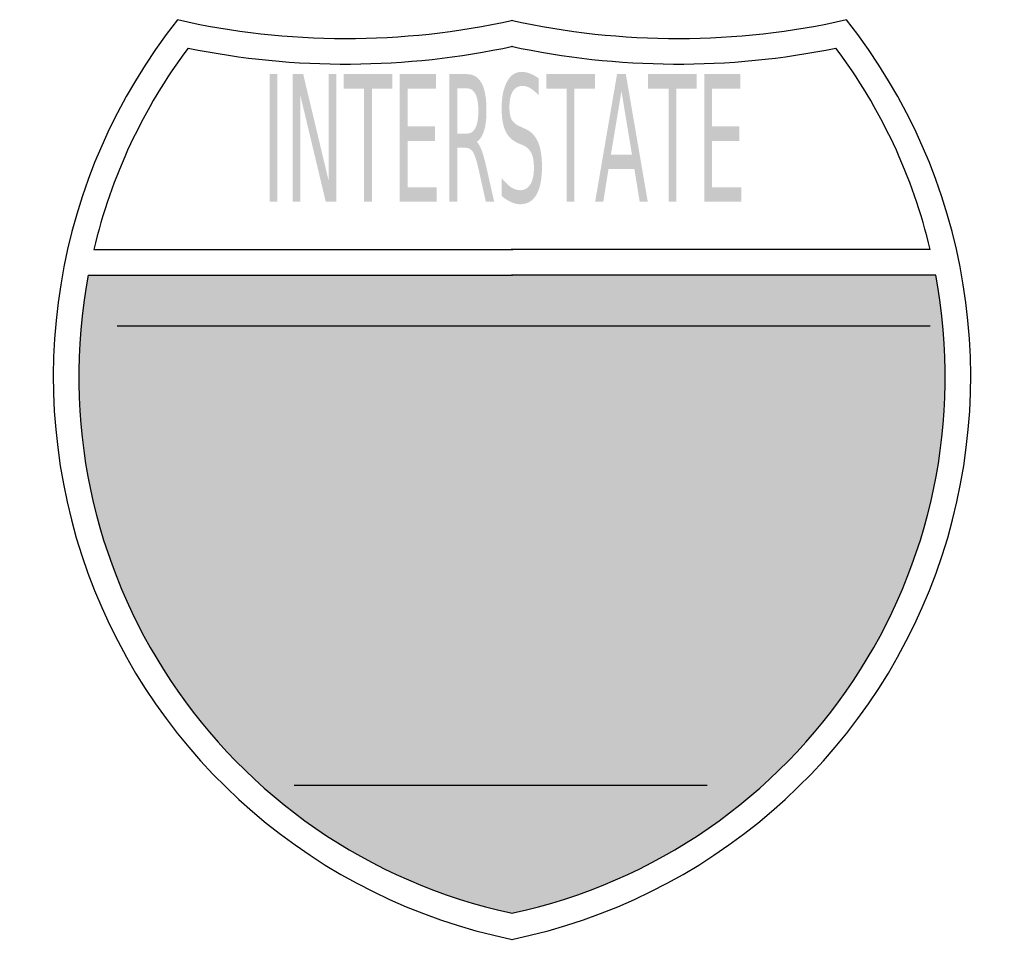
# Model space of a CAD drawing. Header units: inches. Extents: x -0.54 to 0.54, y -0.5 to 0.5.
import ezdxf

# ---------------------------------------------------------------- set-up
doc = ezdxf.new("R2010")
doc.units = ezdxf.units.IN
doc.header["$MEASUREMENT"] = 0

msp = doc.modelspace()

# ---------------------------------------------------------------- hatches: boundary and pattern name
for points in [[(-0.2643, 0.4418), (-0.2558, 0.4418), (-0.2558, 0.3027), (-0.2643, 0.3027), (-0.2643, 0.4418)], [(-0.239, 0.4418), (-0.2276, 0.4418), (-0.1998, 0.3254), (-0.1998, 0.4418), (-0.1916, 0.4418), (-0.1916, 0.3027), (-0.203, 0.3027), (-0.2308, 0.4191), (-0.2308, 0.3027), (-0.239, 0.3027), (-0.239, 0.4418)], [(-0.1834, 0.4418), (-0.1305, 0.4418), (-0.1305, 0.426), (-0.1527, 0.426), (-0.1527, 0.3027), (-0.1612, 0.3027), (-0.1612, 0.426), (-0.1834, 0.426), (-0.1834, 0.4418)], [(-0.1224, 0.4418), (-0.0828, 0.4418), (-0.0828, 0.426), (-0.1139, 0.426), (-0.1139, 0.3848), (-0.0841, 0.3848), (-0.0841, 0.3689), (-0.1139, 0.3689), (-0.1139, 0.3185), (-0.082, 0.3185), (-0.082, 0.3027), (-0.1224, 0.3027), (-0.1224, 0.4418)], [(0.0373, 0.4418), (0.0903, 0.4418), (0.0903, 0.426), (0.068, 0.426), (0.068, 0.3027), (0.0596, 0.3027), (0.0596, 0.426), (0.0373, 0.426), (0.0373, 0.4418)], [(0.1484, 0.4418), (0.2014, 0.4418), (0.2014, 0.426), (0.1791, 0.426), (0.1791, 0.3027), (0.1707, 0.3027), (0.1707, 0.426), (0.1484, 0.426), (0.1484, 0.4418)], [(0.2095, 0.4418), (0.249, 0.4418), (0.249, 0.426), (0.2179, 0.426), (0.2179, 0.3848), (0.2478, 0.3848), (0.2478, 0.3689), (0.2179, 0.3689), (0.2179, 0.3185), (0.2498, 0.3185), (0.2498, 0.3027), (0.2095, 0.3027), (0.2095, 0.4418)], [(-0.4619, 0.2228), (-0.0007, 0.2228), (0.0007, 0.2228), (0.4619, 0.2228), (0.4652, 0.203), (0.4679, 0.1831), (0.4701, 0.1632), (0.4714, 0.1435), (0.4721, 0.1238), (0.4723, 0.1042), (0.4716, 0.0847), (0.4704, 0.0653), (0.4686, 0.0461), (0.4662, 0.0269), (0.4632, 0.008), (0.4596, -0.0109), (0.4554, -0.0294), (0.4505, -0.0479), (0.445, -0.0662), (0.4392, -0.0842), (0.4327, -0.1019), (0.4256, -0.1194), (0.418, -0.1368), (0.4098, -0.1539), (0.4013, -0.1706), (0.3921, -0.1871), (0.3824, -0.2031), (0.3722, -0.219), (0.3615, -0.2345), (0.3503, -0.2497), (0.3386, -0.2646), (0.3266, -0.2791), (0.3141, -0.2932), (0.301, -0.3069), (0.2875, -0.3202), (0.2736, -0.3331), (0.2593, -0.3456), (0.2446, -0.3577), (0.2295, -0.3692), (0.214, -0.3802), (0.198, -0.3909), (0.1818, -0.4011), (0.165, -0.4106), (0.148, -0.4198), (0.1306, -0.4283), (0.1128, -0.4365), (0.0947, -0.444), (0.0763, -0.4509), (0.0575, -0.4572), (0.0384, -0.4631), (0.019, -0.4682), (0, -0.4726), (-0.019, -0.4682), (-0.0384, -0.4631), (-0.0575, -0.4572), (-0.0763, -0.4509), (-0.0947, -0.444), (-0.1128, -0.4365), (-0.1306, -0.4283), (-0.148, -0.4198), (-0.165, -0.4106), (-0.1818, -0.4011), (-0.198, -0.3909), (-0.214, -0.3802), (-0.2295, -0.3692), (-0.2446, -0.3577), (-0.2593, -0.3456), (-0.2736, -0.3331), (-0.2875, -0.3202), (-0.301, -0.3069), (-0.3141, -0.2932), (-0.3266, -0.2791), (-0.3386, -0.2646), (-0.3503, -0.2497), (-0.3615, -0.2345), (-0.3722, -0.219), (-0.3824, -0.2031), (-0.3921, -0.1871), (-0.4013, -0.1706), (-0.4098, -0.1539), (-0.418, -0.1368), (-0.4256, -0.1194), (-0.4327, -0.1019), (-0.4392, -0.0842), (-0.445, -0.0662), (-0.4505, -0.0479), (-0.4554, -0.0294), (-0.4596, -0.0109), (-0.4632, 0.008), (-0.4662, 0.0269), (-0.4686, 0.0461), (-0.4704, 0.0653), (-0.4716, 0.0847), (-0.4723, 0.1042), (-0.4721, 0.1238), (-0.4714, 0.1435), (-0.4701, 0.1632), (-0.4679, 0.1831), (-0.4652, 0.203), (-0.4619, 0.2228)]]:
    msp.add_hatch(color=7).paths.add_polyline_path(points)
h = msp.add_hatch(color=7)
edge = h.paths.add_edge_path()
edge.add_spline(control_points=[(-0.0385, 0.3679), (-0.0367, 0.3666), (-0.0349, 0.3636), (-0.0332, 0.3592), (-0.0315, 0.3547), (-0.0298, 0.3485), (-0.028, 0.3407)], knot_values=[0, 0, 0, 0, 1, 1, 1, 2, 2, 2, 2], degree=3, periodic=0)
edge.add_line((-0.028, 0.3407), (-0.0194, 0.3027))
edge.add_line((-0.0194, 0.3027), (-0.0285, 0.3027))
edge.add_line((-0.0285, 0.3027), (-0.0365, 0.3384))
edge.add_spline(control_points=[(-0.0365, 0.3384), (-0.0386, 0.3477), (-0.0406, 0.3539), (-0.0425, 0.3569), (-0.0445, 0.36), (-0.0471, 0.3615), (-0.0505, 0.3615)], knot_values=[0, 0, 0, 0, 1, 1, 1, 2, 2, 2, 2], degree=3, periodic=0)
edge.add_line((-0.0505, 0.3615), (-0.0597, 0.3615))
edge.add_line((-0.0597, 0.3615), (-0.0597, 0.3027))
edge.add_line((-0.0597, 0.3027), (-0.0682, 0.3027))
edge.add_line((-0.0682, 0.3027), (-0.0682, 0.4418))
edge.add_line((-0.0682, 0.4418), (-0.0491, 0.4418))
edge.add_spline(control_points=[(-0.0491, 0.4418), (-0.0419, 0.4418), (-0.0366, 0.4385), (-0.033, 0.4318), (-0.0295, 0.4252), (-0.0278, 0.4152), (-0.0278, 0.4017), (-0.0278, 0.393), (-0.0287, 0.3857), (-0.0305, 0.3799), (-0.0323, 0.3742), (-0.035, 0.3702), (-0.0385, 0.3679)], knot_values=[0, 0, 0, 0, 1, 1, 1, 2, 2, 2, 3, 3, 3, 4, 4, 4, 4], degree=3, periodic=0)
edge = h.paths.add_edge_path(flags=0)
edge.add_line((-0.0597, 0.4263), (-0.0597, 0.377))
edge.add_line((-0.0597, 0.377), (-0.0491, 0.377))
edge.add_spline(control_points=[(-0.0491, 0.377), (-0.045, 0.377), (-0.0419, 0.3791), (-0.0398, 0.3833), (-0.0377, 0.3874), (-0.0367, 0.3936), (-0.0367, 0.4017), (-0.0367, 0.4099), (-0.0377, 0.416), (-0.0398, 0.4201), (-0.0419, 0.4243), (-0.045, 0.4263), (-0.0491, 0.4263)], knot_values=[0, 0, 0, 0, 1, 1, 1, 2, 2, 2, 3, 3, 3, 4, 4, 4, 4], degree=3, periodic=0)
edge.add_line((-0.0491, 0.4263), (-0.0597, 0.4263))
h = msp.add_hatch(color=7)
edge = h.paths.add_edge_path()
edge.add_line((0.029, 0.4372), (0.029, 0.4189))
edge.add_spline(control_points=[(0.029, 0.4189), (0.0258, 0.4223), (0.0227, 0.4248), (0.0199, 0.4265), (0.017, 0.4282), (0.0143, 0.429), (0.0116, 0.429), (0.007, 0.429), (0.0034, 0.4271), (0.0009, 0.4231), (-0.0016, 0.4191), (-0.0028, 0.4135), (-0.0028, 0.4061), (-0.0028, 0.4), (-0.002, 0.3953), (-0.0003, 0.3922), (0.0013, 0.3891), (0.0045, 0.3865), (0.0092, 0.3846)], knot_values=[0, 0, 0, 0, 1, 1, 1, 2, 2, 2, 3, 3, 3, 4, 4, 4, 5, 5, 5, 6, 6, 6, 6], degree=3, periodic=0)
edge.add_line((0.0092, 0.3846), (0.0142, 0.3823))
edge.add_spline(control_points=[(0.0142, 0.3823), (0.0206, 0.3796), (0.0252, 0.3749), (0.0282, 0.3682), (0.0312, 0.3614), (0.0327, 0.3524), (0.0327, 0.3411), (0.0327, 0.3276), (0.0307, 0.3174), (0.0266, 0.3104), (0.0226, 0.3035), (0.0166, 0.3), (0.0088, 0.3), (0.0058, 0.3), (0.0026, 0.3008), (-0.0007, 0.3022), (-0.004, 0.3037), (-0.0075, 0.3059), (-0.0111, 0.3089)], knot_values=[0, 0, 0, 0, 1, 1, 1, 2, 2, 2, 3, 3, 3, 4, 4, 4, 5, 5, 5, 6, 6, 6, 6], degree=3, periodic=0)
edge.add_line((-0.0111, 0.3089), (-0.0111, 0.3282))
edge.add_spline(control_points=[(-0.0111, 0.3282), (-0.0076, 0.324), (-0.0042, 0.3207), (-0.001, 0.3185), (0.0023, 0.3164), (0.0056, 0.3153), (0.0088, 0.3153), (0.0136, 0.3153), (0.0173, 0.3174), (0.02, 0.3216), (0.0226, 0.3258), (0.0239, 0.3319), (0.0239, 0.3397), (0.0239, 0.3465), (0.023, 0.3519), (0.0211, 0.3557), (0.0192, 0.3596), (0.0161, 0.3625), (0.0118, 0.3644)], knot_values=[0, 0, 0, 0, 1, 1, 1, 2, 2, 2, 3, 3, 3, 4, 4, 4, 5, 5, 5, 6, 6, 6, 6], degree=3, periodic=0)
edge.add_line((0.0118, 0.3644), (0.0066, 0.3666))
edge.add_spline(control_points=[(0.0066, 0.3666), (0.0003, 0.3694), (-0.0043, 0.3738), (-0.0071, 0.3798), (-0.0099, 0.3857), (-0.0113, 0.394), (-0.0113, 0.4046), (-0.0113, 0.4169), (-0.0093, 0.4266), (-0.0054, 0.4337), (-0.0015, 0.4408), (0.0038, 0.4443), (0.0106, 0.4443), (0.0136, 0.4443), (0.0166, 0.4437), (0.0196, 0.4425), (0.0227, 0.4414), (0.0258, 0.4396), (0.029, 0.4372)], knot_values=[0, 0, 0, 0, 1, 1, 1, 2, 2, 2, 3, 3, 3, 4, 4, 4, 5, 5, 5, 6, 6, 6, 6], degree=3, periodic=0)
h = msp.add_hatch(color=7)
h.paths.add_polyline_path([(0.1145, 0.4418), (0.1241, 0.4418), (0.148, 0.3027), (0.1392, 0.3027), (0.1334, 0.3384), (0.1052, 0.3384), (0.0995, 0.3027), (0.0906, 0.3027), (0.1145, 0.4418)])
h.paths.add_polyline_path([(0.1193, 0.4233), (0.1078, 0.354), (0.1308, 0.354), (0.1193, 0.4233)], flags=0)

# ---------------------------------------------------------------- linework, layer by layer
at = {"color": 7}
for p, q in [((-0.4559, 0.2506), (0.0008, 0.2506)), ((0.4559, 0.2506), (-0.0008, 0.2506)), ((-0.4618, 0.2228), (0.0006, 0.2228)), ((0.4618, 0.2228), (-0.0006, 0.2228)), ((0.4559, 0.1672), (-0.4303, 0.1672)), ((0.2129, -0.3336), (-0.2373, -0.3336))]:
    msp.add_line(p, q, dxfattribs=at)
for points in [[(-0.3645, 0.5011), (-0.4996, 0.3307), (-0.5366, 0.1024), (-0.4623, -0.102), (-0.3879, -0.3063), (-0.2128, -0.4575), (0.0002, -0.5012)], [(-0.0002, -0.5012), (0.2128, -0.4575), (0.3879, -0.3063), (0.4623, -0.102), (0.5366, 0.1024), (0.4996, 0.3307), (0.3645, 0.5011)]]:
    msp.add_open_spline(points, degree=3, knots=[0, 0, 0, 0, 1, 1, 1, 2, 2, 2, 2], dxfattribs=at)
for points in [[(-0.3647, 0.5012), (-0.2444, 0.474), (-0.1196, 0.4738), (0.0008, 0.5006)], [(-0.0008, 0.5006), (0.1196, 0.4738), (0.2444, 0.474), (0.3647, 0.5012)], [(-0.3531, 0.4702), (-0.402, 0.4048), (-0.437, 0.3301), (-0.4559, 0.2507)], [(-0.3531, 0.4702), (-0.2363, 0.4464), (-0.1157, 0.447), (0.0009, 0.4722)], [(-0.0009, 0.4722), (0.1157, 0.447), (0.2363, 0.4464), (0.3531, 0.4702)], [(0.4559, 0.2507), (0.437, 0.3301), (0.402, 0.4048), (0.3531, 0.4702)], [(-0.4618, 0.2228), (-0.5219, -0.0961), (-0.3167, -0.4048), (0.0006, -0.4728)], [(-0.0006, -0.4728), (0.3167, -0.4048), (0.5219, -0.0961), (0.4618, 0.2228)]]:
    msp.add_open_spline(points, degree=3, dxfattribs=at)

doc.saveas('drawing.dxf')
